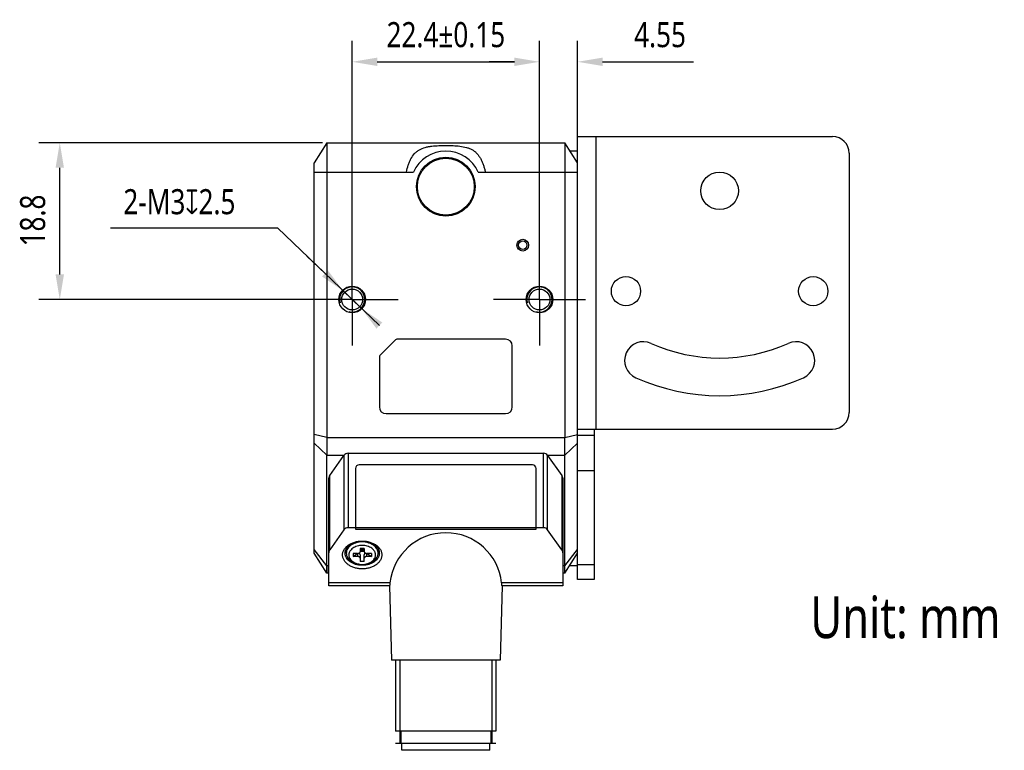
# Model space of a CAD drawing. Header units: millimetres. Extents: x 30 to 381, y 122 to 223.
# Tile 3 of 3: x 264 to 381, y 122 to 209. Entities that reach past the tile are written whole.
import ezdxf

# ---------------------------------------------------------------- set-up
doc = ezdxf.new("R2010")
doc.units = ezdxf.units.MM
doc.header["$LTSCALE"] = 23.1
doc.header["$PDMODE"] = 3
doc.header["$PDSIZE"] = 8
doc.linetypes.add('CENTER', pattern=[0.6, 0.375, -0.075, 0.075, -0.075])
doc.layers.get('0').update_dxf_attribs({"linetype": 'CONTINUOUS'})
doc.layers.get('Defpoints').update_dxf_attribs({"linetype": 'CONTINUOUS'})
for name, color, linetype in [('000-ID2000X_DXF_DIMENSION', 7, 'CONTINUOUS'), ('DE-11-107728DXF_CONTINUOUS_LINE', 7, 'CONTINUOUS'), ('DE-13-002783DXF_CONTINUOUS_LINE', 7, 'CONTINUOUS'), ('DE-13-002784DXF_CONTINUOUS_LINE', 7, 'CONTINUOUS'), ('DE-13-002801_DXF_AXIS', 7, 'CONTINUOUS'), ('DE-13-002801DXF_CONTINUOUS_LINE', 7, 'CONTINUOUS'), ('DE-17-004280DXF_CONTINUOUS_LINE', 7, 'CONTINUOUS'), ('DE-19-012634DXF_CONTINUOUS_LINE', 7, 'CONTINUOUS'), ('DE-1A-000184DXF_CONTINUOUS_LINE', 7, 'CONTINUOUS'), ('DIMS', 7, 'CONTINUOUS'), ('TBH32-M2-V2_DXF_CONTINUOUS_LINE', 7, 'CONTINUOUS')]:
    doc.layers.add(name, color=color, linetype=linetype)
doc.styles.get("Standard").update_dxf_attribs({"font": 'Roboto-Regular.ttf', "width": 0.8})
doc.dimstyles.new('DIMSTYLE_2', dxfattribs={"dimtxt": 3, "dimasz": 3, "dimexe": 2.5, "dimexo": 0.5, "dimgap": 0.75, "dimtad": 1, "dimdsep": 46, "dimtxsty": 'STANDARD', "dimblk": '_FILLED', "dimblk1": '_FILLED', "dimblk2": '_FILLED', "dimcen": 0.09, "dimclrt": 3, "dimazin": 2, "dimtp": 0.1, "dimtm": 0.1, "dimtfac": 1, "dimtofl": 0, "dimtmove": 0, "dimatfit": 3, "dimldrblk": '_FILLED', "dimfxl": 1, "dimtolj": 1, "dimarcsym": 0})
doc.dimstyles.new('DIMSTYLE_3', dxfattribs={"dimtxt": 3, "dimasz": 3, "dimexe": 2.5, "dimexo": 0.5, "dimgap": 0.75, "dimtad": 1, "dimdsep": 46, "dimtxsty": 'STANDARD', "dimblk": '_FILLED', "dimblk1": '_FILLED', "dimblk2": '_FILLED', "dimcen": 0.09, "dimclrt": 3, "dimazin": 2, "dimtol": 1, "dimtp": 0.15, "dimtm": 0.15, "dimtfac": 1, "dimtofl": 0, "dimtmove": 0, "dimatfit": 3, "dimldrblk": '_FILLED', "dimfxl": 1, "dimtolj": 1, "dimarcsym": 0})
doc.dimstyles.new('DIMSTYLE_4', dxfattribs={"dimtxt": 3, "dimasz": 3, "dimexe": 2.5, "dimexo": 0.5, "dimtad": 1, "dimdsep": 46, "dimtxsty": 'STANDARD', "dimblk": '_FILLED', "dimblk1": '_FILLED', "dimblk2": '_FILLED', "dimcen": 0.09, "dimclrt": 3, "dimazin": 2, "dimtp": 0.1, "dimtm": 0.1, "dimtfac": 1, "dimtmove": 0, "dimatfit": 2, "dimldrblk": '_FILLED', "dimfxl": 1, "dimtolj": 1, "dimarcsym": 0})
doc.dimstyles.new('DIMSTYLE_5', dxfattribs={"dimtxt": 3, "dimasz": 3, "dimexe": 2.5, "dimexo": 0.5, "dimgap": 0.75, "dimtad": 1, "dimdsep": 46, "dimtxsty": 'STANDARD', "dimblk": '_FILLED', "dimblk1": '_FILLED', "dimblk2": '_FILLED', "dimcen": 0.09, "dimclrt": 3, "dimazin": 2, "dimtp": 0.2, "dimtm": 0.2, "dimtfac": 1, "dimtofl": 0, "dimtmove": 0, "dimatfit": 3, "dimldrblk": '_FILLED', "dimfxl": 1, "dimtolj": 1, "dimarcsym": 0})

# ---------------------------------------------------------------- blocks, each defined once
blk = doc.blocks.new('_FILLED')
at = {"color": 0, "linetype": 'ByBlock'}
blk.add_solid([(0, 0), (-1, 0.167), (-1, -0.167)], dxfattribs=at)
blk = doc.blocks.new('*D5')
at = {"layer": '000-ID2000X_DXF_DIMENSION', "color": 0, "lineweight": -2}
for p, q in [((303.35, 179.81), (303.35, 206.96)), ((325.75, 180.07), (325.75, 206.96)), ((306.35, 204.46), (322.75, 204.46))]:
    blk.add_line(p, q, dxfattribs=at)
at = {"layer": 'Defpoints', "color": 0}
for p in [(325.75, 204.46), (303.35, 179.31), (325.75, 179.57)]:
    blk.add_point(p, dxfattribs=at)
at = {"layer": '000-ID2000X_DXF_DIMENSION', "color": 0, "linetype": 'ByBlock', "lineweight": -2, "xscale": 3, "yscale": 3, "zscale": 3, "rotation": 180}
blk.add_blockref('_FILLED', (303.35, 204.46), dxfattribs=at)
at = {"layer": '000-ID2000X_DXF_DIMENSION', "color": 0, "linetype": 'ByBlock', "lineweight": -2, "xscale": 3, "yscale": 3, "zscale": 3}
blk.add_blockref('_FILLED', (325.75, 204.46), dxfattribs=at)
at = {"layer": '000-ID2000X_DXF_DIMENSION', "color": 3, "insert": (314.55, 209.21), "char_height": 3, "attachment_point": 2, "line_spacing_factor": 0.9}
blk.add_mtext('\\A1;22.4%%p0.15', dxfattribs=at)
blk = doc.blocks.new('*D6')
at = {"layer": '000-ID2000X_DXF_DIMENSION', "color": 0, "lineweight": -2}
for p, q in [((274.44, 184.61), (294.4, 184.61)), ((306.6, 172.91), (294.4, 184.61)), ((300.1, 179.14), (297.93, 181.22)), ((302.26, 177.07), (304.43, 174.99))]:
    blk.add_line(p, q, dxfattribs=at)
at = {"layer": 'Defpoints', "color": 0}
for p in [(302.26, 177.07), (304.43, 174.99)]:
    blk.add_point(p, dxfattribs=at)
at = {"layer": '000-ID2000X_DXF_DIMENSION', "color": 0, "linetype": 'ByBlock', "lineweight": -2, "xscale": 3, "yscale": 3, "zscale": 3}
for p, rotation in [((302.26, 177.07), 316.2142296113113), ((304.43, 174.99), 136.2142296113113)]:
    blk.add_blockref('_FILLED', p, dxfattribs=dict(at, rotation=rotation))
at = {"layer": '000-ID2000X_DXF_DIMENSION', "color": 3, "insert": (289.38, 189.23), "char_height": 3, "attachment_point": 3, "line_spacing_factor": 0.9}
blk.add_mtext('\\A1;{2-M3{\\fgdt;x}2.5}', dxfattribs=at)
blk = doc.blocks.new('*D7')
at = {"layer": '000-ID2000X_DXF_DIMENSION', "color": 0, "lineweight": -2}
for p, q in [((299.8, 194.78), (265.87, 194.78)), ((268.37, 179.03), (268.37, 191.78)), ((302.85, 176.03), (265.87, 176.03))]:
    blk.add_line(p, q, dxfattribs=at)
at = {"layer": 'Defpoints', "color": 0}
for p in [(268.37, 194.78), (300.3, 194.78), (303.35, 176.03)]:
    blk.add_point(p, dxfattribs=at)
at = {"layer": '000-ID2000X_DXF_DIMENSION', "color": 0, "linetype": 'ByBlock', "lineweight": -2, "xscale": 3, "yscale": 3, "zscale": 3}
for p, rotation in [((268.37, 194.78), 90), ((268.37, 176.03), 270)]:
    blk.add_blockref('_FILLED', p, dxfattribs=dict(at, rotation=rotation))
at = {"layer": '000-ID2000X_DXF_DIMENSION', "color": 3, "insert": (263.62, 185.48), "char_height": 3, "attachment_point": 2, "rotation": 90, "line_spacing_factor": 0.9}
blk.add_mtext('\\A1;\\A1;18.8', dxfattribs=at)
blk = doc.blocks.new('*D8')
at = {"layer": '000-ID2000X_DXF_DIMENSION', "color": 0, "lineweight": -2}
for p, q in [((325.75, 176.53), (325.75, 206.96)), ((330.3, 191.78), (330.3, 206.96)), ((322.75, 204.46), (319.75, 204.46)), ((333.3, 204.46), (344.17, 204.46))]:
    blk.add_line(p, q, dxfattribs=at)
at = {"layer": 'Defpoints', "color": 0}
for p in [(330.3, 204.46), (330.3, 191.28), (325.75, 176.03)]:
    blk.add_point(p, dxfattribs=at)
at = {"layer": '000-ID2000X_DXF_DIMENSION', "color": 0, "linetype": 'ByBlock', "lineweight": -2, "xscale": 3, "yscale": 3, "zscale": 3}
blk.add_blockref('_FILLED', (325.75, 204.46), dxfattribs=at)
at = {"layer": '000-ID2000X_DXF_DIMENSION', "color": 0, "linetype": 'ByBlock', "lineweight": -2, "xscale": 3, "yscale": 3, "zscale": 3, "rotation": 180}
blk.add_blockref('_FILLED', (330.3, 204.46), dxfattribs=at)
at = {"layer": '000-ID2000X_DXF_DIMENSION', "color": 3, "insert": (337.07, 209.21), "char_height": 3, "attachment_point": 1, "line_spacing_factor": 0.9}
blk.add_mtext('\\A1;4.55', dxfattribs=at)

msp = doc.modelspace()

# ---------------------------------------------------------------- linework, layer by layer
at = {"layer": 'DE-11-107728DXF_CONTINUOUS_LINE', "color": 7}
for p, q in [((330.297, 142.528), (330.297, 195.528)), ((330.297, 195.528), (360.797, 195.528)), ((362.797, 193.528), (362.797, 162.528)), ((330.297, 160.528), (360.797, 160.528)), ((332.297, 142.528), (330.297, 142.528))]:
    msp.add_line(p, q, dxfattribs=at)
at = {"layer": 'DE-11-107728DXF_CONTINUOUS_LINE', "color": 4}
for p, q in [((332.497, 195.528), (332.497, 160.528)), ((330.297, 159.814), (332.297, 159.814)), ((330.297, 155.571), (332.297, 155.571)), ((332.297, 144.286), (330.297, 144.286))]:
    msp.add_line(p, q, dxfattribs=at)
at = {"layer": 'DE-11-107728DXF_CONTINUOUS_LINE', "color": 3}
msp.add_line((332.297, 160.528), (332.297, 142.528), dxfattribs=at)
at = {"layer": 'DE-11-107728DXF_CONTINUOUS_LINE', "color": 7}
for centre, radius in [((347.297, 189.028), 2.25), ((336.097, 177.028), 1.75), ((358.497, 177.028), 1.75)]:
    msp.add_circle(centre, radius, dxfattribs=at)
for centre, radius, start, end in [((360.797, 193.528), 2, 0, 90), ((338.178, 168.733), 2.25, 65.80388, 245.80388), ((347.297, 189.028), 20, 245.80388, 294.19612), ((356.417, 168.733), 2.25, 294.19612, 114.19612), ((347.297, 189.028), 24.5, 245.80388, 294.19612), ((360.797, 162.528), 2, 270, 360)]:
    msp.add_arc(centre, radius, start, end, dxfattribs=at)
at = {"layer": 'DE-13-002783DXF_CONTINUOUS_LINE', "color": 4}
msp.add_line((320.545, 122.911), (308.545, 122.911), dxfattribs=at)
at = {"layer": 'DE-13-002784DXF_CONTINUOUS_LINE', "color": 7}
for p, q in [((300.657, 154.997), (302.366, 157.389)), ((302.854, 157.641), (326.236, 157.641)), ((326.725, 157.389), (328.433, 154.997)), ((300.545, 141.779), (300.545, 154.648)), ((328.545, 154.648), (328.545, 141.779)), ((302.366, 148.48), (300.657, 146.088)), ((326.236, 148.731), (302.854, 148.731)), ((328.433, 146.088), (326.725, 148.48)), ((307.813, 141.779), (300.545, 141.779)), ((307.813, 141.78), (308.045, 132.911)), ((321.277, 141.78), (321.045, 132.911)), ((328.545, 141.779), (321.277, 141.779)), ((321.045, 132.911), (308.045, 132.911)), ((308.545, 132.911), (308.545, 124.411)), ((320.545, 132.911), (320.545, 124.411)), ((320.545, 124.411), (308.545, 124.411)), ((309.145, 124.411), (309.145, 122.911)), ((319.945, 124.411), (319.945, 122.911)), ((320.045, 122.911), (309.045, 122.911))]:
    msp.add_line(p, q, dxfattribs=at)
at = {"layer": 'DE-13-002784DXF_CONTINUOUS_LINE', "color": 4}
for p, q in [((302.366, 157.389), (302.366, 148.48)), ((302.854, 157.641), (302.854, 148.731)), ((326.236, 148.731), (326.236, 157.641)), ((326.725, 148.48), (326.725, 157.389)), ((300.657, 146.088), (300.657, 154.997)), ((328.433, 154.997), (328.433, 146.088)), ((307.864, 142.131), (300.545, 142.131)), ((328.545, 142.131), (321.226, 142.131)), ((309.045, 132.911), (309.045, 122.911)), ((320.045, 132.911), (320.045, 122.911))]:
    msp.add_line(p, q, dxfattribs=at)
at = {"layer": 'DE-13-002784DXF_CONTINUOUS_LINE', "color": 7}
for centre, major_axis, ratio, start_param, end_param in [((302.854, 157.041), (0.6, 0), 1, 1.5707963, 2.5213432), ((326.236, 157.041), (0, 0.6), 1, -0.9505468, 0), ((301.145, 154.648), (0.6, 0), 1, 2.5213432, 3.1415927), ((327.945, 154.648), (0.6, 0), 1, 0, 0.6202495), ((302.854, 148.131), (0.6, 0), 1, 1.5707963, 2.5213432), ((326.236, 148.131), (0.6, 0), 1, 0.6202495, 1.5707963), ((314.545, 141.407), (0, 6.722), 0.9996571, -1.4629839, 1.4629839), ((301.145, 145.739), (0.6, 0), 1, 2.5213432, 3.1415927), ((327.945, 145.739), (0.6, 0), 1, 0, 0.6202495)]:
    msp.add_ellipse(centre, major_axis=major_axis, ratio=ratio, start_param=start_param, end_param=end_param, dxfattribs=at)
for points, knots in [([(302.195, 145.478), (302.195, 145.533), (302.203, 145.642), (302.237, 145.805), (302.294, 145.964), (302.4, 146.172), (302.588, 146.417), (302.884, 146.669), (303.242, 146.874), (303.648, 147.026), (304.088, 147.119), (304.545, 147.151), (305.002, 147.119), (305.442, 147.026), (305.849, 146.874), (306.207, 146.669), (306.503, 146.417), (306.691, 146.172), (306.797, 145.964), (306.853, 145.805), (306.888, 145.642), (306.895, 145.533), (306.895, 145.478)], [0, 0, 0, 0, 0.0257488, 0.0517422, 0.0782084, 0.1053466, 0.1621424, 0.2229821, 0.2879157, 0.3564144, 0.427521, 0.5, 0.572479, 0.6435856, 0.7120843, 0.7770179, 0.8378576, 0.8946534, 0.9217916, 0.9482578, 0.9742512, 1, 1, 1, 1]), ([(302.495, 145.691), (302.495, 145.738), (302.502, 145.834), (302.532, 145.975), (302.581, 146.114), (302.673, 146.296), (302.838, 146.509), (303.096, 146.729), (303.408, 146.908), (303.763, 147.04), (304.147, 147.122), (304.545, 147.149), (304.944, 147.122), (305.328, 147.04), (305.682, 146.908), (305.995, 146.729), (306.253, 146.509), (306.417, 146.296), (306.509, 146.114), (306.559, 145.975), (306.589, 145.834), (306.595, 145.738), (306.595, 145.691)], [0, 0, 0, 0, 0.0257487, 0.0517423, 0.0782084, 0.1053466, 0.1621424, 0.2229821, 0.2879157, 0.3564143, 0.427521, 0.5, 0.572479, 0.6435857, 0.7120843, 0.7770179, 0.8378576, 0.8946534, 0.9217916, 0.9482577, 0.9742513, 1, 1, 1, 1]), ([(306.895, 145.478), (306.895, 145.424), (306.888, 145.315), (306.853, 145.152), (306.797, 144.993), (306.691, 144.785), (306.503, 144.54), (306.207, 144.288), (305.849, 144.083), (305.442, 143.931), (305.002, 143.838), (304.545, 143.806), (304.088, 143.838), (303.648, 143.931), (303.242, 144.083), (302.884, 144.288), (302.588, 144.54), (302.4, 144.785), (302.294, 144.993), (302.237, 145.152), (302.203, 145.315), (302.195, 145.424), (302.195, 145.478)], [0, 0, 0, 0, 0.0257488, 0.0517422, 0.0782084, 0.1053466, 0.1621424, 0.2229821, 0.2879157, 0.3564144, 0.427521, 0.5, 0.572479, 0.6435856, 0.7120843, 0.7770179, 0.8378576, 0.8946534, 0.9217916, 0.9482578, 0.9742512, 1, 1, 1, 1]), ([(306.595, 145.691), (306.595, 145.643), (306.589, 145.548), (306.559, 145.406), (306.509, 145.267), (306.417, 145.085), (306.253, 144.872), (305.995, 144.652), (305.682, 144.473), (305.328, 144.341), (304.944, 144.259), (304.545, 144.232), (304.147, 144.259), (303.763, 144.341), (303.408, 144.473), (303.096, 144.652), (302.838, 144.872), (302.673, 145.085), (302.581, 145.267), (302.532, 145.406), (302.502, 145.548), (302.495, 145.643), (302.495, 145.691)], [0, 0, 0, 0, 0.0257487, 0.0517423, 0.0782084, 0.1053466, 0.1621424, 0.2229821, 0.2879157, 0.3564143, 0.427521, 0.5, 0.572479, 0.6435857, 0.7120843, 0.7770179, 0.8378576, 0.8946534, 0.9217916, 0.9482577, 0.9742513, 1, 1, 1, 1]), ([(307.864, 142.131), (307.861, 142.104), (307.855, 142.055), (307.847, 141.985), (307.839, 141.932), (307.834, 141.895), (307.83, 141.872), (307.827, 141.85), (307.824, 141.832), (307.821, 141.816), (307.819, 141.803), (307.817, 141.794), (307.816, 141.788), (307.815, 141.785), (307.814, 141.783), (307.814, 141.781), (307.814, 141.78), (307.813, 141.779), (307.813, 141.779)], [0, 0, 0, 0, 0.2237461, 0.4225917, 0.5945483, 0.669904, 0.7379055, 0.7983792, 0.8511606, 0.8961096, 0.9331038, 0.9620386, 0.9734609, 0.982842, 0.9901755, 0.9954621, 0.9987123, 1, 1, 1, 1]), ([(321.277, 141.779), (321.277, 141.779), (321.277, 141.78), (321.276, 141.781), (321.276, 141.783), (321.275, 141.785), (321.275, 141.788), (321.274, 141.794), (321.272, 141.803), (321.269, 141.816), (321.267, 141.832), (321.264, 141.85), (321.26, 141.872), (321.257, 141.895), (321.251, 141.932), (321.244, 141.985), (321.235, 142.055), (321.229, 142.104), (321.226, 142.131)], [0, 0, 0, 0, 0.0012877, 0.0045379, 0.0098245, 0.017158, 0.0265391, 0.0379614, 0.0668963, 0.1038904, 0.1488394, 0.2016208, 0.2620945, 0.330096, 0.4054517, 0.5774083, 0.7762539, 1, 1, 1, 1])]:
    msp.add_open_spline(points, degree=3, knots=knots, dxfattribs=at)
at = {"layer": 'DE-13-002801_DXF_AXIS', "color": 1, "linetype": 'CENTER'}
for p, q in [((303.347, 176.028), (303.347, 181.528)), ((325.747, 176.028), (325.747, 181.528)), ((303.347, 176.028), (297.847, 176.028)), ((303.347, 176.028), (303.347, 170.528)), ((303.347, 176.028), (308.847, 176.028)), ((325.747, 176.028), (320.247, 176.028)), ((325.747, 176.028), (325.747, 170.528)), ((325.747, 176.028), (331.247, 176.028))]:
    msp.add_line(p, q, dxfattribs=at)
at = {"layer": 'DE-13-002801DXF_CONTINUOUS_LINE', "color": 7}
for p, q in [((300.297, 194.778), (298.797, 192.378)), ((300.297, 194.778), (300.297, 159.521)), ((300.297, 194.778), (328.797, 194.778)), ((328.797, 194.778), (328.797, 159.521)), ((330.297, 192.378), (328.797, 194.778)), ((329.391, 193.828), (330.297, 193.828)), ((298.797, 145.678), (298.797, 192.378)), ((306.656, 169.337), (308.539, 171.22)), ((321.697, 171.278), (308.68, 171.278)), ((322.497, 163.178), (322.497, 170.478)), ((306.597, 169.196), (306.597, 163.178)), ((307.397, 162.378), (321.697, 162.378)), ((300.297, 143.278), (300.297, 157.4)), ((328.797, 143.278), (328.797, 157.4)), ((300.297, 143.278), (298.797, 145.678)), ((328.797, 143.278), (330.297, 145.678)), ((329.391, 144.228), (330.297, 144.228)), ((300.545, 143.278), (300.297, 143.278)), ((328.797, 143.278), (328.545, 143.278))]:
    msp.add_line(p, q, dxfattribs=at)
at = {"layer": 'DE-13-002801DXF_CONTINUOUS_LINE', "color": 4}
for p, q in [((298.797, 191.278), (310.674, 191.278)), ((318.42, 191.278), (330.297, 191.278)), ((300.297, 159.521), (298.797, 159.885)), ((300.297, 159.521), (328.797, 159.521)), ((328.797, 159.521), (330.297, 159.885)), ((300.297, 157.4), (298.797, 158.839)), ((328.797, 157.4), (330.297, 158.839)), ((300.297, 157.4), (302.366, 157.4)), ((326.725, 157.4), (328.797, 157.4)), ((300.297, 144.157), (298.797, 146.112)), ((328.797, 144.157), (330.297, 146.112)), ((300.545, 144.157), (300.297, 144.157)), ((328.797, 144.157), (328.545, 144.157))]:
    msp.add_line(p, q, dxfattribs=at)
at = {"layer": 'DE-13-002801DXF_CONTINUOUS_LINE', "color": 7}
for points in [[(300.297, 144.157), (300.297, 143.588), (300.297, 143.507), (300.297, 143.438), (300.297, 143.381), (300.297, 143.304)], [(328.798, 143.588), (328.797, 143.898), (328.797, 144.157)], [(300.297, 143.304), (300.297, 143.285), (300.297, 143.278)], [(328.797, 143.278), (328.797, 143.285), (328.797, 143.304), (328.797, 143.336), (328.798, 143.438)], [(328.798, 143.438), (328.798, 143.507), (328.798, 143.588)]]:
    msp.add_lwpolyline(points, dxfattribs=at)
for centre, radius in [((314.547, 189.528), 3.517), ((314.547, 189.528), 3.5), ((323.747, 182.528), 0.7), ((323.747, 182.528), 0.5), ((303.347, 176.028), 1.6), ((303.347, 176.028), 1.25), ((325.747, 176.028), 1.6), ((325.747, 176.028), 1.25)]:
    msp.add_circle(centre, radius, dxfattribs=at)
for centre, radius, start, end in [((314.547, 189.528), 4.25, 24.31574, 155.68426), ((308.68, 171.078), 0.2, 90, 135), ((321.697, 170.478), 0.8, 0, 90), ((306.797, 169.196), 0.2, 135, 180), ((307.397, 163.178), 0.8, 180, 270), ((321.697, 163.178), 0.8, 270, 360)]:
    msp.add_arc(centre, radius, start, end, dxfattribs=at)
at = {"layer": 'DE-13-002801DXF_CONTINUOUS_LINE', "color": 4}
for centre in [(303.347, 176.028), (325.747, 176.028)]:
    msp.add_arc(centre, 1.5, 255, 195, dxfattribs=at)
at = {"layer": 'DE-13-002801DXF_CONTINUOUS_LINE', "color": 7}
for points, knots in [([(309.832, 191.278), (309.89, 191.552), (309.996, 191.96), (310.19, 192.482), (310.418, 192.967), (310.713, 193.401), (311.084, 193.743), (311.496, 194.019), (311.97, 194.204), (312.475, 194.316), (313.014, 194.396), (313.711, 194.447), (314.557, 194.459), (315.402, 194.444), (316.229, 194.383), (316.898, 194.27), (317.391, 194.098), (317.724, 193.936), (318.022, 193.736), (318.288, 193.486), (318.524, 193.186), (318.734, 192.845), (318.91, 192.473), (319.054, 192.082), (319.17, 191.683), (319.234, 191.413), (319.262, 191.278)], [0, 0, 0, 0, 0.0654751, 0.0983394, 0.1304372, 0.19083, 0.2195978, 0.2481107, 0.3065588, 0.3373196, 0.369024, 0.4342106, 0.5007364, 0.5671092, 0.6319075, 0.6948512, 0.7251135, 0.7539539, 0.781274, 0.8089643, 0.8388867, 0.8704698, 0.9026666, 0.935172, 0.9677242, 1, 1, 1, 1]), ([(300.297, 159.521), (300.297, 159.138), (300.296, 158.431), (300.297, 157.724), (300.297, 157.4)], [0, 0, 0, 0, 0.5411961, 1, 1, 1, 1]), ([(328.797, 157.4), (328.797, 157.724), (328.798, 158.431), (328.797, 159.138), (328.797, 159.521)], [0, 0, 0, 0, 0.4588039, 1, 1, 1, 1])]:
    msp.add_open_spline(points, degree=3, knots=knots, dxfattribs=at)
at = {"layer": 'DE-17-004280DXF_CONTINUOUS_LINE', "color": 7}
msp.add_circle((314.547, 189.528), 3.4, dxfattribs=at)
at = {"layer": 'DE-19-012634DXF_CONTINUOUS_LINE', "color": 7}
for p, q in [((309.295, 122.111), (309.295, 122.911)), ((319.795, 122.111), (319.795, 122.911)), ((319.795, 122.111), (309.295, 122.111))]:
    msp.add_line(p, q, dxfattribs=at)
at = {"layer": 'DE-1A-000184DXF_CONTINUOUS_LINE', "color": 7}
for p, q in [((303.744, 155.808), (303.744, 148.558)), ((324.894, 156.258), (304.194, 156.258)), ((325.344, 148.558), (325.344, 155.808)), ((303.744, 148.558), (325.344, 148.558))]:
    msp.add_line(p, q, dxfattribs=at)
for centre, start, end in [((304.194, 155.808), 90, 180), ((324.894, 155.808), 0, 90)]:
    msp.add_arc(centre, 0.45, start, end, dxfattribs=at)
at = {"layer": 'DIMS', "color": 4}
msp.add_arc((303.347, 176.028), 1.5, 270, 334.64918, dxfattribs=at)
at = {"layer": 'TBH32-M2-V2_DXF_CONTINUOUS_LINE', "color": 7}
for p, q in [((302.645, 146.235), (302.645, 145.691)), ((304.295, 146.256), (304.295, 145.867)), ((304.545, 146.256), (304.295, 145.903)), ((304.795, 146.256), (304.295, 146.256)), ((304.295, 145.903), (304.545, 146.079)), ((304.545, 146.256), (304.545, 146.079)), ((304.545, 146.256), (304.795, 145.903)), ((304.545, 146.079), (304.795, 145.903)), ((304.795, 146.256), (304.795, 145.867)), ((306.445, 146.235), (306.445, 145.691)), ((303.445, 145.655), (303.445, 145.302)), ((303.445, 145.302), (303.945, 145.655)), ((303.995, 145.655), (303.445, 145.655)), ((303.995, 145.302), (303.445, 145.302)), ((304.795, 145.903), (304.295, 145.903)), ((304.295, 145.478), (304.295, 144.701)), ((304.795, 144.701), (304.795, 145.478)), ((305.645, 145.655), (305.095, 145.655)), ((305.645, 145.302), (305.095, 145.302)), ((305.145, 145.655), (305.645, 145.302)), ((305.645, 145.655), (305.645, 145.302)), ((304.795, 144.701), (304.295, 144.701))]:
    msp.add_line(p, q, dxfattribs=at)
at = {"layer": 'TBH32-M2-V2_DXF_CONTINUOUS_LINE', "color": 4}
for p, q in [((303.995, 145.655), (303.995, 145.302)), ((305.095, 145.302), (305.095, 145.655))]:
    msp.add_line(p, q, dxfattribs=at)
at = {"layer": 'TBH32-M2-V2_DXF_CONTINUOUS_LINE', "color": 7}
for centre, start_param, end_param in [((303.995, 145.478), -1.5707963, -0.9130049), ((305.095, 145.478), 0.9130049, 1.5707963)]:
    msp.add_ellipse(centre, major_axis=(0, 0.424), ratio=0.7071068, start_param=start_param, end_param=end_param, dxfattribs=at)
for points, knots in [([(306.445, 145.691), (306.445, 145.735), (306.439, 145.823), (306.411, 145.954), (306.366, 146.083), (306.28, 146.251), (306.128, 146.45), (305.889, 146.653), (305.599, 146.819), (305.27, 146.942), (304.915, 147.017), (304.545, 147.043), (304.176, 147.017), (303.82, 146.942), (303.491, 146.819), (303.202, 146.653), (302.963, 146.45), (302.81, 146.251), (302.725, 146.083), (302.679, 145.954), (302.651, 145.823), (302.645, 145.735), (302.645, 145.691)], [0, 0, 0, 0, 0.0257436, 0.0517438, 0.0782088, 0.1053462, 0.1621424, 0.222982, 0.2879156, 0.3564144, 0.427521, 0.5, 0.572479, 0.6435856, 0.7120844, 0.777018, 0.8378576, 0.8946538, 0.9217912, 0.9482562, 0.9742564, 1, 1, 1, 1]), ([(306.145, 145.478), (306.145, 145.515), (306.14, 145.59), (306.117, 145.701), (306.078, 145.809), (306.006, 145.951), (305.878, 146.118), (305.677, 146.289), (305.433, 146.428), (305.156, 146.532), (304.856, 146.596), (304.545, 146.617), (304.234, 146.596), (303.934, 146.532), (303.658, 146.428), (303.414, 146.289), (303.212, 146.118), (303.084, 145.951), (303.012, 145.809), (302.974, 145.701), (302.95, 145.59), (302.945, 145.515), (302.945, 145.478)], [0, 0, 0, 0, 0.0257422, 0.0517436, 0.0782092, 0.1053461, 0.1621422, 0.2229821, 0.2879165, 0.3564159, 0.4275228, 0.5000015, 0.57248, 0.6435861, 0.7120844, 0.7770178, 0.837857, 0.8946529, 0.9217899, 0.9482557, 0.9742576, 1, 1, 1, 1]), ([(302.645, 145.691), (302.645, 145.647), (302.651, 145.558), (302.679, 145.427), (302.725, 145.298), (302.81, 145.13), (302.963, 144.932), (303.202, 144.728), (303.491, 144.562), (303.82, 144.44), (304.176, 144.364), (304.545, 144.339), (304.915, 144.364), (305.27, 144.44), (305.599, 144.562), (305.889, 144.728), (306.128, 144.932), (306.28, 145.13), (306.366, 145.298), (306.411, 145.427), (306.439, 145.558), (306.445, 145.647), (306.445, 145.691)], [0, 0, 0, 0, 0.0257436, 0.0517438, 0.0782088, 0.1053462, 0.1621424, 0.222982, 0.2879156, 0.3564144, 0.427521, 0.5, 0.572479, 0.6435856, 0.7120844, 0.777018, 0.8378576, 0.8946538, 0.9217912, 0.9482562, 0.9742564, 1, 1, 1, 1]), ([(302.945, 145.478), (302.945, 145.441), (302.95, 145.367), (302.974, 145.256), (303.012, 145.148), (303.084, 145.006), (303.212, 144.839), (303.414, 144.668), (303.658, 144.528), (303.934, 144.425), (304.234, 144.361), (304.545, 144.34), (304.856, 144.361), (305.156, 144.425), (305.433, 144.528), (305.677, 144.668), (305.878, 144.839), (306.006, 145.006), (306.078, 145.148), (306.117, 145.256), (306.14, 145.367), (306.145, 145.441), (306.145, 145.478)], [0, 0, 0, 0, 0.0257422, 0.0517436, 0.0782092, 0.1053461, 0.1621422, 0.2229821, 0.2879165, 0.3564159, 0.4275228, 0.5000015, 0.57248, 0.6435861, 0.7120844, 0.7770178, 0.837857, 0.8946529, 0.9217899, 0.9482557, 0.9742576, 1, 1, 1, 1]), ([(303.995, 145.655), (304.034, 145.655), (304.109, 145.665), (304.193, 145.703), (304.245, 145.748), (304.273, 145.784), (304.291, 145.825), (304.295, 145.853), (304.295, 145.867)], [0, 0, 0, 0, 0.287057, 0.5535684, 0.6755026, 0.7893258, 0.8965531, 1, 1, 1, 1]), ([(304.295, 145.09), (304.295, 145.103), (304.291, 145.132), (304.273, 145.172), (304.245, 145.209), (304.193, 145.253), (304.109, 145.292), (304.034, 145.302), (303.995, 145.302)], [0, 0, 0, 0, 0.1034469, 0.2106742, 0.3244974, 0.4464316, 0.712943, 1, 1, 1, 1]), ([(304.795, 145.867), (304.795, 145.853), (304.799, 145.825), (304.817, 145.784), (304.845, 145.748), (304.897, 145.703), (304.982, 145.665), (305.057, 145.655), (305.095, 145.655)], [0, 0, 0, 0, 0.1034469, 0.2106742, 0.3244974, 0.4464316, 0.712943, 1, 1, 1, 1]), ([(305.095, 145.302), (305.057, 145.302), (304.982, 145.292), (304.897, 145.253), (304.845, 145.209), (304.817, 145.172), (304.799, 145.132), (304.795, 145.103), (304.795, 145.09)], [0, 0, 0, 0, 0.287057, 0.5535684, 0.6755026, 0.7893258, 0.8965531, 1, 1, 1, 1])]:
    msp.add_open_spline(points, degree=3, knots=knots, dxfattribs=at)

# ---------------------------------------------------------------- texts
at = {"width": 0.8}
msp.add_text('Unit: mm', height=5, dxfattribs=at).set_placement((358.145, 135.526))

# ---------------------------------------------------------------- dimensions: what is measured, and where the dimension line sits
at = {"layer": '000-ID2000X_DXF_DIMENSION', "color": 4}
for base, p1, p2, dimstyle, picture, middle in [((325.747, 204.457), (303.347, 179.312), (325.747, 179.569), 'DIMSTYLE_3', '*D5', (314.547, 204.457)), ((330.297, 204.457), (325.747, 176.028), (330.297, 191.278), 'DIMSTYLE_2', '*D8', (340.244, 204.457))]:
    dim = msp.add_linear_dim(base=base, p1=p1, p2=p2, dimstyle=dimstyle, dxfattribs=at)
    dim.commit()
    dim.dimension.update_dxf_attribs({"geometry": picture, "text_midpoint": middle, "dimtype": 160})
dim = msp.add_linear_dim(base=(268.37, 194.778), p1=(303.347, 176.028), p2=(300.297, 194.778), angle=90, text='\\A1;18.8', dimstyle='DIMSTYLE_5', override={"dimtxsty": 'STANDARD'}, dxfattribs=at)
dim.commit()
dim.dimension.update_dxf_attribs({"geometry": '*D7', "text_midpoint": (268.37, 185.48), "dimtype": 160})
dim = msp.add_diameter_dim_2p(p1=(302.264, 177.066), p2=(304.43, 174.99), text='{2-M<>{\\fgdt;x}2.5}', dimstyle='DIMSTYLE_4', override={"dimtih": 1, "dimtoh": 1, "dimpost": '<>'}, dxfattribs=at)
dim.commit()
dim.dimension.update_dxf_attribs({"geometry": '*D6', "text_midpoint": (281.907, 184.608), "dimtype": 163})

doc.saveas('drawing.dxf')
